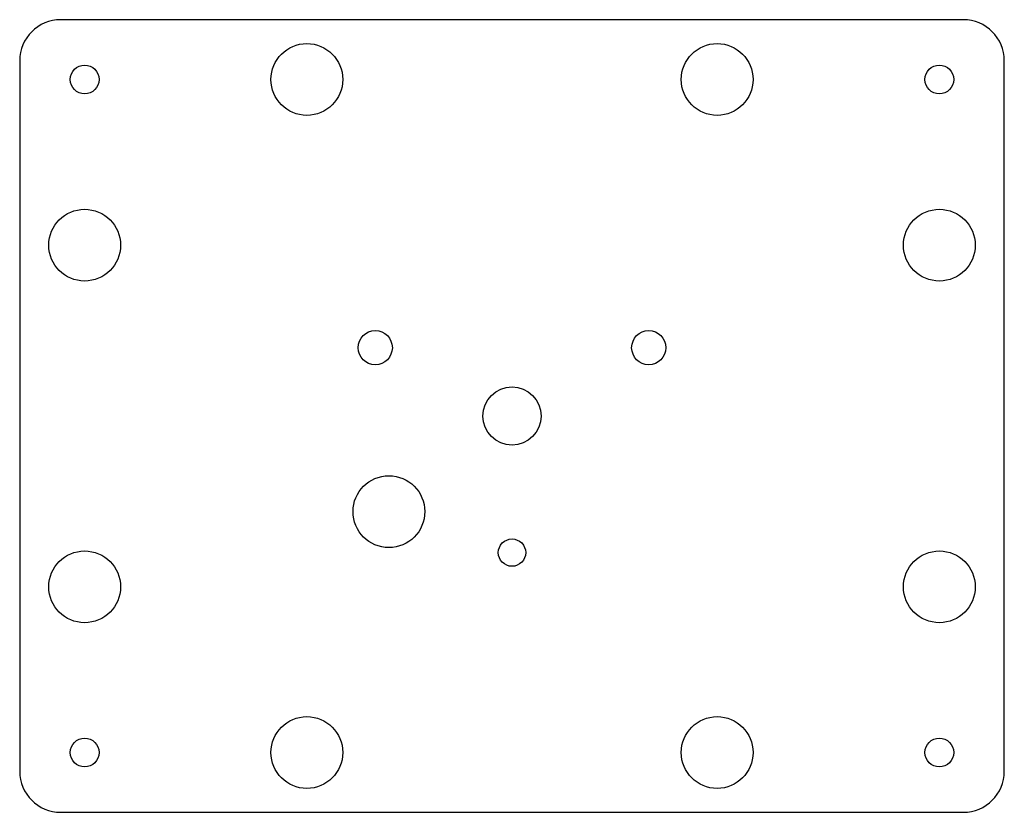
# Model space of a CAD drawing. Header units: millimetres. Extents: x -72 to 72, y -58 to 58.
import ezdxf

# ---------------------------------------------------------------- set-up
doc = ezdxf.new("R2010")
doc.units = ezdxf.units.MM

msp = doc.modelspace()

# ---------------------------------------------------------------- linework, layer by layer
at = {"layer": 'HOLES'}
for centre, radius in [((-30, 49.25), 5.25), ((30, 49.25), 5.25), ((-62.5, 25), 5.25), ((62.5, 25), 5.25), ((-20, 10), 2.5), ((20, 10), 2.5), ((-18, -14), 5.25), ((0, -20), 2), ((-62.5, -25), 5.25), ((62.5, -25), 5.25), ((-30, -49.25), 5.25), ((30, -49.25), 5.25)]:
    msp.add_circle(centre, radius, dxfattribs=at)
at = {"layer": 'OUTLINE'}
for p, q in [((66, 58), (-66, 58)), ((-72, 52), (-72, -52)), ((72, -52), (72, 52)), ((-66, -58), (66, -58))]:
    msp.add_line(p, q, dxfattribs=at)
for centre, start, end in [((-66, 52), 90, 180), ((66, 52), 0, 90), ((-66, -52), 180, 270), ((66, -52), 270, 360)]:
    msp.add_arc(centre, 6, start, end, dxfattribs=at)
at = {"layer": 'TAP_DRILL'}
for centre, radius in [((-62.5, 49.25), 2.1), ((62.5, 49.25), 2.1), ((0, 0), 4.25), ((-62.5, -49.25), 2.1), ((62.5, -49.25), 2.1)]:
    msp.add_circle(centre, radius, dxfattribs=at)

doc.saveas('drawing.dxf')
